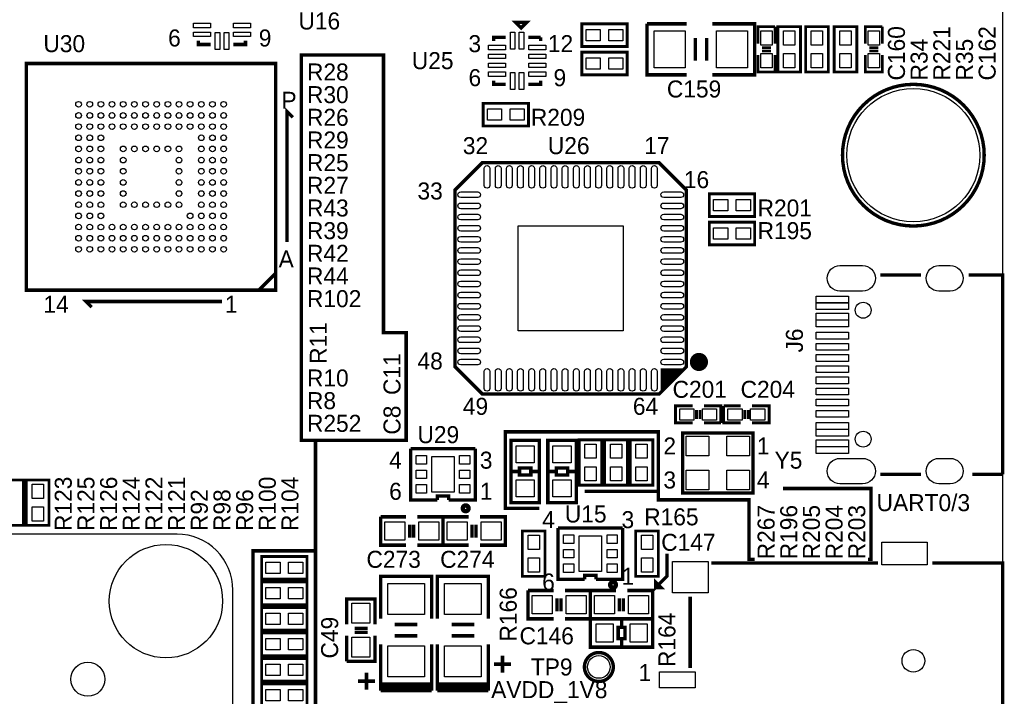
# Model space of a CAD drawing. Extents: x 0 to 83, y 0 to 145.
# Tile 20 of 21: x 36 to 80, y 90 to 120. Entities that reach past the tile are written whole.
import ezdxf
from ezdxf.enums import TextEntityAlignment as Align

# ---------------------------------------------------------------- set-up
doc = ezdxf.new("R2010")
doc.units = 0
for name, color, linetype in [('BG_OUTLINE', 7, 'CONTINUOUS'), ('BG_SILKSCREEN_TOP', 7, 'CONTINUOUS'), ('PG_SILKSCREEN_TOP', 7, 'CONTINUOUS'), ('PIN_TOP', 12, 'CONTINUOUS'), ('RD_SILKSCREEN_TOP', 7, 'CONTINUOUS')]:
    doc.layers.add(name, color=color, linetype=linetype)

msp = doc.modelspace()

# ---------------------------------------------------------------- linework, layer by layer
at = {"layer": 'BG_OUTLINE'}
msp.add_lwpolyline([(1.999996, 139.999974), (78.068424, 139.999974, -0.414214), (80.06842, 137.999978), (80.06842, 1.999996, -0.414214), (78.068424, 0), (1.999996, 0, -0.414214), (0, 1.999996), (0, 56.291734)], format="xyb", dxfattribs=at)
at = {"layer": 'BG_SILKSCREEN_TOP', "const_width": 0.1524}
for points in [[(49.276, 96.266), (49.276, 101.219), (53.34, 101.219), (53.34, 106.045), (52.324, 106.045), (52.324, 118.491), (48.641, 118.491), (48.641, 101.219), (49.403, 101.219)], [(61.341, 98.933), (64.643, 98.933), (64.643, 101.6), (57.785, 101.6), (57.785, 98.171), (59.309, 98.171)], [(64.643, 98.933), (64.643, 98.552), (68.707, 98.552), (68.707, 95.885), (68.961, 95.885)], [(70.231, 99.06), (74.168, 99.06), (74.168, 95.885), (74.041, 95.885)], [(50.038, 81.788), (50.038, 82.296), (49.276, 82.296), (49.276, 96.266), (46.482, 96.266), (46.482, 85.344)], [(65.024, 96.139), (65.024, 95.123), (64.516, 94.615), (64.516, 94.869), (64.77, 94.615), (64.516, 94.615)]]:
    msp.add_lwpolyline(points, dxfattribs=at)
at = {"layer": 'PG_SILKSCREEN_TOP'}
for points, const_width in [([(58.744866, 119.95658), (58.236866, 119.95658), (58.490866, 119.70258), (58.744866, 119.95658)], 0.1524), ([(63.246, 118.872), (61.214, 118.872), (61.214, 119.888), (63.246, 119.888), (63.246, 118.872)], 0.127), ([(64.135, 119.888), (65.913, 119.888)], 0.1524), ([(65.913, 117.602), (64.135, 117.602), (64.135, 119.888)], 0.1524), ([(67.056, 119.888), (68.961, 119.888), (68.961, 117.602), (67.056, 117.602)], 0.1524), ([(69.104256, 118.999), (69.104256, 119.761), (69.866256, 119.761)], 0.127), ([(69.866256, 119.761), (69.866256, 118.999)], 0.127), ([(69.993256, 117.729), (69.993256, 119.761), (71.009256, 119.761), (71.009256, 117.729), (69.993256, 117.729)], 0.127), ([(71.242174, 117.729), (71.242174, 119.761), (72.258174, 119.761), (72.258174, 117.729), (71.242174, 117.729)], 0.127), ([(72.517, 117.729), (72.517, 119.761), (73.533, 119.761), (73.533, 117.729), (72.517, 117.729)], 0.127), ([(73.914, 118.999), (73.914, 119.761), (74.676, 119.761)], 0.127), ([(74.676, 119.761), (74.676, 118.999)], 0.127), ([(44.577, 118.9609), (44.0309, 118.9609), (44.0309, 119.126)], 0.1524), ([(46.1391, 119.126), (46.1391, 118.9609), (45.593, 118.9609)], 0.1524), ([(57.258966, 119.11838), (57.258966, 119.28348), (57.805066, 119.28348)], 0.1524), ([(58.821066, 119.28348), (59.367166, 119.28348)], 0.1524), ([(59.367166, 119.28348), (59.367166, 119.11838)], 0.1524), ([(66.294, 119.253), (66.294, 118.237)], 0.1524), ([(66.802, 119.253), (66.802, 118.237)], 0.1524), ([(69.688456, 118.8212), (69.282056, 118.8212)], 0.127), ([(69.688456, 118.6688), (69.282056, 118.6688)], 0.127), ([(74.4982, 118.8212), (74.0918, 118.8212)], 0.127), ([(74.4982, 118.6688), (74.0918, 118.6688)], 0.127), ([(63.246, 117.602), (61.214, 117.602), (61.214, 118.618), (63.246, 118.618), (63.246, 117.602)], 0.127), ([(69.866256, 118.491), (69.866256, 117.729), (69.104256, 117.729), (69.104256, 118.491)], 0.127), ([(74.676, 118.491), (74.676, 117.729), (73.914, 117.729), (73.914, 118.491)], 0.127), ([(47.498, 107.95), (47.498, 118.11), (36.322, 118.11), (36.322, 107.95), (47.498, 107.95)], 0.1524), ([(57.805066, 117.17528), (57.258966, 117.17528), (57.258966, 117.34038)], 0.1524), ([(59.367166, 117.34038), (59.367166, 117.17528), (58.821066, 117.17528)], 0.1524), ([(48.006, 110.109), (48.006, 115.951), (48.26, 115.697)], 0.1524), ([(56.789066, 116.32438), (58.821066, 116.32438), (58.821066, 115.30838), (56.789066, 115.30838), (56.789066, 116.32438)], 0.127), ([(63.45682, 103.296466), (56.75122, 103.296466), (55.53202, 104.515666), (55.53202, 112.440466), (56.75122, 113.659666), (64.67602, 113.659666), (65.89522, 112.440466), (65.89522, 104.515666), (64.67602, 103.296466), (63.45682, 103.296466)], 0.1524), ([(68.961, 111.252), (66.929, 111.252), (66.929, 112.268), (68.961, 112.268), (68.961, 111.252)], 0.127), ([(68.961, 109.982), (66.929, 109.982), (66.929, 110.998), (68.961, 110.998), (68.961, 109.982)], 0.127), ([(46.736, 107.95), (47.498, 108.712)], 0.1524), ([(76.41844, 108.629958), (74.58964, 108.629958)], 0.1524), ([(80.06842, 99.690174), (80.06842, 108.629958), (78.55204, 108.629958)], 0.1524), ([(45.085, 107.442), (38.989, 107.442), (39.243, 107.188)], 0.1524), ([(65.59042, 104.363266), (64.82842, 103.601266), (64.82842, 104.210866), (64.98082, 104.363266), (65.74282, 104.363266), (65.89522, 104.515666)], 0.1524), ([(64.82842, 104.210866), (64.98082, 104.363266), (64.82842, 104.363266), (64.82842, 103.906066), (65.28562, 104.363266)], 0.1524), ([(65.13322, 104.363266), (64.82842, 104.058466)], 0.1524), ([(65.43802, 104.363266), (64.82842, 103.753666)], 0.1524), ([(64.82842, 103.601266), (64.82842, 103.448866), (64.67602, 103.296466)], 0.1524), ([(66.17462, 102.001066), (65.41262, 102.001066), (65.41262, 102.763066), (66.17462, 102.763066)], 0.127), ([(66.68262, 102.763066), (67.44462, 102.763066), (67.44462, 102.001066)], 0.127), ([(67.57162, 102.763066), (68.33362, 102.763066)], 0.127), ([(68.33362, 102.001066), (67.57162, 102.001066), (67.57162, 102.763066)], 0.127), ([(68.84162, 102.763066), (69.60362, 102.763066), (69.60362, 102.001066), (68.84162, 102.001066)], 0.127), ([(66.35242, 102.178866), (66.35242, 102.585266)], 0.127), ([(66.50482, 102.178866), (66.50482, 102.585266)], 0.127), ([(68.51142, 102.585266), (68.51142, 102.178866)], 0.127), ([(68.66382, 102.585266), (68.66382, 102.178866)], 0.127), ([(67.44462, 102.001066), (66.68262, 102.001066)], 0.127), ([(68.8848, 99.0346), (68.8848, 101.5492), (65.7352, 101.5492), (65.7352, 98.8568), (68.8848, 98.8568), (68.8848, 99.0346)], 0.1524), ([(58.039, 98.425), (58.039, 101.219), (59.309, 101.219), (59.309, 98.425), (58.039, 98.425)], 0.1524), ([(59.69, 98.425), (59.69, 101.219), (60.96, 101.219), (60.96, 98.425), (59.69, 98.425)], 0.1524), ([(61.09462, 99.207066), (61.09462, 101.239066), (62.11062, 101.239066), (62.11062, 99.207066), (61.09462, 99.207066)], 0.127), ([(62.23762, 99.207066), (62.23762, 101.239066), (63.25362, 101.239066), (63.25362, 99.207066), (62.23762, 99.207066)], 0.127), ([(63.38062, 99.207066), (63.38062, 101.239066), (64.39662, 101.239066), (64.39662, 99.207066), (63.38062, 99.207066)], 0.127), ([(56.441086, 100.845112), (53.540914, 100.845112)], 0.1524), ([(53.540914, 100.845112), (53.540914, 98.544888), (54.737, 98.544888)], 0.1524), ([(55.245, 98.544888), (56.441086, 98.544888), (56.441086, 100.845112)], 0.1524), ([(58.0898, 99.822), (58.42, 99.822), (58.42, 99.6696), (58.928, 99.6696), (58.928, 99.9744), (58.42, 99.9744), (58.42, 99.822)], 0.1524), ([(58.928, 99.822), (59.309, 99.822)], 0.1524), ([(59.7408, 99.822), (60.071, 99.822), (60.071, 99.6696), (60.579, 99.6696), (60.579, 99.9744), (60.071, 99.9744), (60.071, 99.822)], 0.1524), ([(60.579, 99.822), (60.96, 99.822)], 0.1524), ([(74.58964, 99.690174), (76.41844, 99.690174)], 0.1524), ([(78.70444, 99.690174), (80.06842, 99.690174)], 0.1524), ([(35.179, 97.409), (35.179, 99.441), (36.195, 99.441), (36.195, 97.409), (35.179, 97.409)], 0.127), ([(36.322, 97.409), (36.322, 99.441), (37.338, 99.441), (37.338, 97.409), (36.322, 97.409)], 0.127), ([(54.741064, 98.544888), (54.741064, 98.718878), (55.240936, 98.718878), (55.240936, 98.544888)], 0.1524), ([(52.197, 97.79), (53.34, 97.79)], 0.1524), ([(53.34, 96.52), (52.197, 96.52), (52.197, 97.79)], 0.1524), ([(53.848, 97.79), (54.991, 97.79), (54.991, 96.52), (53.848, 96.52)], 0.1524), ([(54.991, 97.79), (56.134, 97.79)], 0.1524), ([(56.134, 96.52), (54.991, 96.52), (54.991, 97.79)], 0.1524), ([(56.642, 97.79), (57.785, 97.79), (57.785, 96.52), (56.642, 96.52)], 0.1524), ([(53.4924, 97.4344), (53.4924, 96.8502)], 0.1524), ([(53.6702, 97.4344), (53.6702, 96.8502)], 0.1524), ([(56.2864, 97.4344), (56.2864, 96.8502)], 0.1524), ([(56.4642, 97.4344), (56.4642, 96.8502)], 0.1524), ([(58.547, 95.123), (58.547, 97.155), (59.563, 97.155), (59.563, 95.123), (58.547, 95.123)], 0.127), ([(63.045086, 97.289112), (60.144914, 97.289112)], 0.1524), ([(60.144914, 97.289112), (60.144914, 94.988888), (61.341, 94.988888)], 0.1524), ([(61.849, 94.988888), (63.045086, 94.988888), (63.045086, 97.289112)], 0.1524), ([(64.643, 97.155), (64.643, 95.123), (63.627, 95.123), (63.627, 97.155), (64.643, 97.155)], 0.127), ([(48.895, 94.996), (46.863, 94.996), (46.863, 96.012), (48.895, 96.012), (48.895, 94.996)], 0.127), ([(67.017646, 95.715074), (74.485246, 95.715074)], 0.1524), ([(76.923646, 95.715074), (80.06842, 95.715074), (80.06842, 80.814926), (76.923646, 80.814926)], 0.1524), ([(48.895, 93.853), (46.863, 93.853), (46.863, 94.869), (48.895, 94.869), (48.895, 93.853)], 0.127), ([(52.197, 93.218), (52.197, 95.123), (54.483, 95.123), (54.483, 93.218)], 0.1524), ([(54.737, 93.218), (54.737, 95.123), (57.023, 95.123), (57.023, 93.218)], 0.1524), ([(61.345064, 94.988888), (61.345064, 95.162878), (61.844936, 95.162878), (61.844936, 94.988888)], 0.1524), ([(58.801, 94.488), (59.944, 94.488)], 0.1524), ([(59.944, 93.218), (58.801, 93.218), (58.801, 94.488)], 0.1524), ([(60.452, 94.488), (61.595, 94.488), (61.595, 93.218), (60.452, 93.218)], 0.1524), ([(61.595, 94.488), (62.738, 94.488)], 0.1524), ([(62.738, 93.218), (61.595, 93.218), (61.595, 94.488)], 0.1524), ([(63.246, 94.488), (64.389, 94.488), (64.389, 93.218), (63.246, 93.218)], 0.1524), ([(50.673, 92.964), (50.673, 94.107), (51.943, 94.107), (51.943, 92.964)], 0.1524), ([(60.0964, 94.1324), (60.0964, 93.5482)], 0.1524), ([(60.2742, 94.1324), (60.2742, 93.5482)], 0.1524), ([(62.8904, 94.1324), (62.8904, 93.5482)], 0.1524), ([(63.0682, 94.1324), (63.0682, 93.5482)], 0.1524), ([(66.068448, 91.0082), (66.068448, 94.2086)], 0.1524), ([(48.895, 92.71), (46.863, 92.71), (46.863, 93.726), (48.895, 93.726), (48.895, 92.71)], 0.127), ([(64.389, 91.948), (61.595, 91.948), (61.595, 93.218), (64.389, 93.218), (64.389, 91.948)], 0.1524), ([(62.992, 92.837), (62.992, 93.218)], 0.1524), ([(51.0286, 92.7862), (51.6128, 92.7862)], 0.1524), ([(51.0286, 92.6084), (51.6128, 92.6084)], 0.1524), ([(52.832, 92.964), (53.848, 92.964)], 0.1524), ([(55.372, 92.964), (56.388, 92.964)], 0.1524), ([(62.992, 91.9988), (62.992, 92.329), (63.1444, 92.329), (63.1444, 92.837), (62.8396, 92.837), (62.8396, 92.329), (62.992, 92.329)], 0.1524), ([(48.895, 91.567), (46.863, 91.567), (46.863, 92.583), (48.895, 92.583), (48.895, 91.567)], 0.127), ([(50.673, 91.313), (50.673, 92.456)], 0.1524), ([(51.943, 92.456), (51.943, 91.313), (50.673, 91.313)], 0.1524), ([(52.832, 92.456), (53.848, 92.456)], 0.1524), ([(55.372, 92.456), (56.388, 92.456)], 0.1524), ([(52.197, 90.297), (52.197, 92.075)], 0.1524), ([(54.483, 92.075), (54.483, 90.297), (52.197, 90.297)], 0.1524), ([(52.197, 89.9922), (52.197, 91.7702)], 0.1524), ([(54.483, 91.7702), (54.483, 89.9922)], 0.1524), ([(54.737, 90.297), (54.737, 92.075)], 0.1524), ([(57.023, 92.075), (57.023, 90.297), (54.737, 90.297)], 0.1524), ([(54.737, 89.9922), (54.737, 91.7702)], 0.1524), ([(57.023, 91.7702), (57.023, 89.9922)], 0.1524), ([(48.895, 90.424), (46.863, 90.424), (46.863, 91.44), (48.895, 91.44), (48.895, 90.424)], 0.127), ([(57.658, 90.805), (57.658, 91.567)], 0.1524), ([(58.039, 91.186), (57.277, 91.186)], 0.1524), ([(51.943, 90.424), (51.181, 90.424)], 0.1524), ([(51.562, 90.043), (51.562, 90.805)], 0.1524), ([(48.895, 89.281), (46.863, 89.281), (46.863, 90.297), (48.895, 90.297), (48.895, 89.281)], 0.127), ([(54.483, 90.1446), (52.197, 90.1446)], 0.1524), ([(54.483, 89.9922), (52.197, 89.9922)], 0.1524), ([(57.023, 90.1446), (54.737, 90.1446)], 0.1524), ([(57.023, 89.9922), (54.737, 89.9922)], 0.1524)]:
    msp.add_lwpolyline(points, dxfattribs=dict(at, const_width=const_width))
for points, const_width in [([(79.243428, 114.000026, 1), (72.893428, 114.000026, 1), (79.243428, 114.000026)], 0.1524), ([(66.662808, 104.732074, -1), (66.256408, 104.732074, -1), (66.662808, 104.732074)], 0.4064), ([(56.134, 98.171, 1), (55.88, 98.171, 1), (56.134, 98.171)], 0.199898), ([(62.738, 94.742, 1), (62.484, 94.742, 1), (62.738, 94.742)], 0.199898), ([(62.622684, 91.059, 1), (61.329316, 91.059, 1), (62.622684, 91.059)], 0.1524)]:
    msp.add_lwpolyline(points, format="xyb", dxfattribs=dict(at, const_width=const_width))
for points in [[(43.075098, 97.009966), (14.075156, 97.009966)], [(45.574966, 65.509902), (45.574966, 94.509844)], [(45.574966, 66.54546), (45.574966, 93.474286)]]:
    msp.add_lwpolyline(points, dxfattribs=at)
msp.add_lwpolyline([(45.574966, 94.509844, 0.414219), (43.075098, 97.009966)], format="xyb", dxfattribs=at)
at = {"layer": 'PIN_TOP'}
for points in [[(43.803824, 119.916702), (44.565824, 119.916702), (44.565824, 119.713502), (43.803824, 119.713502)], [(45.604176, 119.916702), (46.366176, 119.916702), (46.366176, 119.713502), (45.604176, 119.713502)], [(62.0395, 119.634), (62.0395, 119.126), (61.4045, 119.126), (61.4045, 119.634)], [(63.0555, 119.634), (63.0555, 119.126), (62.4205, 119.126), (62.4205, 119.634)], [(43.803824, 119.516652), (44.565824, 119.516652), (44.565824, 119.313452), (43.803824, 119.313452)], [(44.783248, 118.733824), (44.783248, 119.495824), (44.986448, 119.495824), (44.986448, 118.733824)], [(45.183298, 118.733824), (45.183298, 119.495824), (45.386498, 119.495824), (45.386498, 118.733824)], [(45.604176, 119.516652), (46.366176, 119.516652), (46.366176, 119.313452), (45.604176, 119.313452)], [(58.011314, 118.748556), (58.011314, 119.510556), (58.214514, 119.510556), (58.214514, 118.748556)], [(58.411364, 118.748556), (58.411364, 119.510556), (58.614564, 119.510556), (58.614564, 118.748556)], [(64.4525, 117.9195), (64.4525, 119.5705), (65.8495, 119.5705), (65.8495, 117.9195)], [(67.2465, 117.9195), (67.2465, 119.5705), (68.6435, 119.5705), (68.6435, 117.9195)], [(69.231256, 119.5705), (69.739256, 119.5705), (69.739256, 118.9355), (69.231256, 118.9355)], [(70.755256, 118.9355), (70.247256, 118.9355), (70.247256, 119.5705), (70.755256, 119.5705)], [(72.004174, 118.9355), (71.496174, 118.9355), (71.496174, 119.5705), (72.004174, 119.5705)], [(73.279, 118.9355), (72.771, 118.9355), (72.771, 119.5705), (73.279, 119.5705)], [(74.041, 119.5705), (74.549, 119.5705), (74.549, 118.9355), (74.041, 118.9355)], [(57.03189, 118.931182), (57.79389, 118.931182), (57.79389, 118.727982), (57.03189, 118.727982)], [(58.832242, 118.931182), (59.594242, 118.931182), (59.594242, 118.727982), (58.832242, 118.727982)], [(57.03189, 118.531132), (57.79389, 118.531132), (57.79389, 118.327932), (57.03189, 118.327932)], [(58.832242, 118.531132), (59.594242, 118.531132), (59.594242, 118.327932), (58.832242, 118.327932)], [(62.0395, 118.364), (62.0395, 117.856), (61.4045, 117.856), (61.4045, 118.364)], [(63.0555, 118.364), (63.0555, 117.856), (62.4205, 117.856), (62.4205, 118.364)], [(69.231256, 118.5545), (69.739256, 118.5545), (69.739256, 117.9195), (69.231256, 117.9195)], [(70.755256, 117.9195), (70.247256, 117.9195), (70.247256, 118.5545), (70.755256, 118.5545)], [(72.004174, 117.9195), (71.496174, 117.9195), (71.496174, 118.5545), (72.004174, 118.5545)], [(73.279, 117.9195), (72.771, 117.9195), (72.771, 118.5545), (73.279, 118.5545)], [(74.041, 118.5545), (74.549, 118.5545), (74.549, 117.9195), (74.041, 117.9195)], [(57.03189, 118.131082), (57.79389, 118.131082), (57.79389, 117.927882), (57.03189, 117.927882)], [(58.832242, 118.131082), (59.594242, 118.131082), (59.594242, 117.927882), (58.832242, 117.927882)], [(57.03189, 117.731032), (57.79389, 117.731032), (57.79389, 117.527832), (57.03189, 117.527832)], [(58.011314, 116.948204), (58.011314, 117.710204), (58.214514, 117.710204), (58.214514, 116.948204)], [(58.411364, 116.948204), (58.411364, 117.710204), (58.614564, 117.710204), (58.614564, 116.948204)], [(58.832242, 117.731032), (59.594242, 117.731032), (59.594242, 117.527832), (58.832242, 117.527832)], [(56.979566, 115.56238), (56.979566, 116.07038), (57.614566, 116.07038), (57.614566, 115.56238)], [(57.995566, 115.56238), (57.995566, 116.07038), (58.630566, 116.07038), (58.630566, 115.56238)], [(67.7545, 112.014), (67.7545, 111.506), (67.1195, 111.506), (67.1195, 112.014)], [(68.7705, 112.014), (68.7705, 111.506), (68.1355, 111.506), (68.1355, 112.014)], [(63.06312, 110.827566), (63.06312, 106.128566), (58.36412, 106.128566), (58.36412, 110.827566)], [(67.7545, 110.744), (67.7545, 110.236), (67.1195, 110.236), (67.1195, 110.744)], [(68.7705, 110.744), (68.7705, 110.236), (68.1355, 110.236), (68.1355, 110.744)], [(73.16851, 107.382564), (71.72071, 107.382564), (71.72071, 107.687364), (73.16851, 107.687364)], [(73.16851, 107.08259), (71.72071, 107.08259), (71.72071, 107.38739), (73.16851, 107.38739)], [(73.16851, 106.60761), (71.72071, 106.60761), (71.72071, 106.91241), (73.16851, 106.91241)], [(73.16851, 106.307636), (71.72071, 106.307636), (71.72071, 106.612436), (73.16851, 106.612436)], [(73.16851, 105.757726), (71.72071, 105.757726), (71.72071, 106.062526), (73.16851, 106.062526)], [(73.16851, 105.2576), (71.72071, 105.2576), (71.72071, 105.5624), (73.16851, 105.5624)], [(73.16851, 104.757728), (71.72071, 104.757728), (71.72071, 105.062528), (73.16851, 105.062528)], [(73.16851, 104.257602), (71.72071, 104.257602), (71.72071, 104.562402), (73.16851, 104.562402)], [(73.16851, 103.75773), (71.72071, 103.75773), (71.72071, 104.06253), (73.16851, 104.06253)], [(73.16851, 103.257604), (71.72071, 103.257604), (71.72071, 103.562404), (73.16851, 103.562404)], [(73.16851, 102.757732), (71.72071, 102.757732), (71.72071, 103.062532), (73.16851, 103.062532)], [(66.23812, 102.636066), (66.23812, 102.128066), (65.60312, 102.128066), (65.60312, 102.636066)], [(67.25412, 102.636066), (67.25412, 102.128066), (66.61912, 102.128066), (66.61912, 102.636066)], [(67.76212, 102.128066), (67.76212, 102.636066), (68.39712, 102.636066), (68.39712, 102.128066)], [(68.77812, 102.128066), (68.77812, 102.636066), (69.41312, 102.636066), (69.41312, 102.128066)], [(73.16851, 102.257606), (71.72071, 102.257606), (71.72071, 102.562406), (73.16851, 102.562406)], [(73.16851, 101.707696), (71.72071, 101.707696), (71.72071, 102.012496), (73.16851, 102.012496)], [(73.16851, 101.407722), (71.72071, 101.407722), (71.72071, 101.712522), (73.16851, 101.712522)], [(61.85662, 100.413566), (61.34862, 100.413566), (61.34862, 101.048566), (61.85662, 101.048566)], [(62.99962, 100.413566), (62.49162, 100.413566), (62.49162, 101.048566), (62.99962, 101.048566)], [(64.14262, 100.413566), (63.63462, 100.413566), (63.63462, 101.048566), (64.14262, 101.048566)], [(65.8876, 101.4095), (66.9036, 101.4095), (66.9036, 100.5205), (65.8876, 100.5205)], [(68.7324, 100.5205), (67.7164, 100.5205), (67.7164, 101.4095), (68.7324, 101.4095)], [(73.16851, 100.932742), (71.72071, 100.932742), (71.72071, 101.237542), (73.16851, 101.237542)], [(59.0804, 100.203), (58.2676, 100.203), (58.2676, 100.965), (59.0804, 100.965)], [(60.7314, 100.203), (59.9186, 100.203), (59.9186, 100.965), (60.7314, 100.965)], [(73.16851, 100.632768), (71.72071, 100.632768), (71.72071, 100.937568), (73.16851, 100.937568)], [(53.787294, 100.535486), (54.244494, 100.535486), (54.244494, 100.154486), (53.787294, 100.154486)], [(55.4863, 100.4951), (55.4863, 98.8949), (54.4957, 98.8949), (54.4957, 100.4951)], [(55.737506, 100.535486), (56.194706, 100.535486), (56.194706, 100.154486), (55.737506, 100.154486)], [(53.787294, 99.8855), (54.244494, 99.8855), (54.244494, 99.5045), (53.787294, 99.5045)], [(55.737506, 99.8855), (56.194706, 99.8855), (56.194706, 99.5045), (55.737506, 99.5045)], [(61.85662, 99.397566), (61.34862, 99.397566), (61.34862, 100.032566), (61.85662, 100.032566)], [(62.99962, 99.397566), (62.49162, 99.397566), (62.49162, 100.032566), (62.99962, 100.032566)], [(64.14262, 99.397566), (63.63462, 99.397566), (63.63462, 100.032566), (64.14262, 100.032566)], [(66.9036, 98.9965), (65.8876, 98.9965), (65.8876, 99.8855), (66.9036, 99.8855)], [(67.7164, 99.8855), (68.7324, 99.8855), (68.7324, 98.9965), (67.7164, 98.9965)], [(59.0804, 98.679), (58.2676, 98.679), (58.2676, 99.441), (59.0804, 99.441)], [(60.7314, 98.679), (59.9186, 98.679), (59.9186, 99.441), (60.7314, 99.441)], [(37.084, 98.6155), (36.576, 98.6155), (36.576, 99.2505), (37.084, 99.2505)], [(53.787294, 99.235514), (54.244494, 99.235514), (54.244494, 98.854514), (53.787294, 98.854514)], [(55.737506, 99.235514), (56.194706, 99.235514), (56.194706, 98.854514), (55.737506, 98.854514)], [(37.084, 97.5995), (36.576, 97.5995), (36.576, 98.2345), (37.084, 98.2345)], [(52.3875, 96.7486), (52.3875, 97.5614), (53.2765, 97.5614), (53.2765, 96.7486)], [(53.9115, 96.7486), (53.9115, 97.5614), (54.8005, 97.5614), (54.8005, 96.7486)], [(55.1815, 96.7486), (55.1815, 97.5614), (56.0705, 97.5614), (56.0705, 96.7486)], [(56.7055, 96.7486), (56.7055, 97.5614), (57.5945, 97.5614), (57.5945, 96.7486)], [(59.309, 96.3295), (58.801, 96.3295), (58.801, 96.9645), (59.309, 96.9645)], [(60.391294, 96.979486), (60.848494, 96.979486), (60.848494, 96.598486), (60.391294, 96.598486)], [(62.0903, 96.9391), (62.0903, 95.3389), (61.0997, 95.3389), (61.0997, 96.9391)], [(62.341506, 96.979486), (62.798706, 96.979486), (62.798706, 96.598486), (62.341506, 96.598486)], [(63.881, 96.9645), (64.389, 96.9645), (64.389, 96.3295), (63.881, 96.3295)], [(76.684378, 95.631), (74.652378, 95.631), (74.652378, 96.647), (76.684378, 96.647)], [(60.391294, 96.3295), (60.848494, 96.3295), (60.848494, 95.9485), (60.391294, 95.9485)], [(62.341506, 96.3295), (62.798706, 96.3295), (62.798706, 95.9485), (62.341506, 95.9485)], [(47.6885, 95.758), (47.6885, 95.25), (47.0535, 95.25), (47.0535, 95.758)], [(48.7045, 95.758), (48.7045, 95.25), (48.0695, 95.25), (48.0695, 95.758)], [(59.309, 95.3135), (58.801, 95.3135), (58.801, 95.9485), (59.309, 95.9485)], [(63.881, 95.9485), (64.389, 95.9485), (64.389, 95.3135), (63.881, 95.3135)], [(66.868548, 94.387924), (65.268348, 94.387924), (65.268348, 95.784924), (66.868548, 95.784924)], [(60.391294, 95.679514), (60.848494, 95.679514), (60.848494, 95.298514), (60.391294, 95.298514)], [(62.341506, 95.679514), (62.798706, 95.679514), (62.798706, 95.298514), (62.341506, 95.298514)], [(47.6885, 94.615), (47.6885, 94.107), (47.0535, 94.107), (47.0535, 94.615)], [(48.7045, 94.615), (48.7045, 94.107), (48.0695, 94.107), (48.0695, 94.615)], [(54.1655, 93.4085), (52.5145, 93.4085), (52.5145, 94.8055), (54.1655, 94.8055)], [(56.7055, 93.4085), (55.0545, 93.4085), (55.0545, 94.8055), (56.7055, 94.8055)], [(58.9915, 93.4466), (58.9915, 94.2594), (59.8805, 94.2594), (59.8805, 93.4466)], [(60.5155, 93.4466), (60.5155, 94.2594), (61.4045, 94.2594), (61.4045, 93.4466)], [(61.7855, 93.4466), (61.7855, 94.2594), (62.6745, 94.2594), (62.6745, 93.4466)], [(63.3095, 93.4466), (63.3095, 94.2594), (64.1985, 94.2594), (64.1985, 93.4466)], [(51.7144, 93.0275), (50.9016, 93.0275), (50.9016, 93.9165), (51.7144, 93.9165)], [(47.6885, 93.472), (47.6885, 92.964), (47.0535, 92.964), (47.0535, 93.472)], [(48.7045, 93.472), (48.7045, 92.964), (48.0695, 92.964), (48.0695, 93.472)], [(62.611, 92.9894), (62.611, 92.1766), (61.849, 92.1766), (61.849, 92.9894)], [(64.135, 92.9894), (64.135, 92.1766), (63.373, 92.1766), (63.373, 92.9894)], [(47.6885, 92.329), (47.6885, 91.821), (47.0535, 91.821), (47.0535, 92.329)], [(48.7045, 92.329), (48.7045, 91.821), (48.0695, 91.821), (48.0695, 92.329)], [(51.7144, 91.5035), (50.9016, 91.5035), (50.9016, 92.3925), (51.7144, 92.3925)], [(54.1655, 90.6145), (52.5145, 90.6145), (52.5145, 92.0115), (54.1655, 92.0115)], [(56.7055, 90.6145), (55.0545, 90.6145), (55.0545, 92.0115), (56.7055, 92.0115)], [(47.6885, 91.186), (47.6885, 90.678), (47.0535, 90.678), (47.0535, 91.186)], [(48.7045, 91.186), (48.7045, 90.678), (48.0695, 90.678), (48.0695, 91.186)], [(66.292222, 90.130884), (64.692022, 90.130884), (64.692022, 90.842084), (66.292222, 90.842084)], [(47.6885, 90.043), (47.6885, 89.535), (47.0535, 89.535), (47.0535, 90.043)], [(48.7045, 90.043), (48.7045, 89.535), (48.0695, 89.535), (48.0695, 90.043)]]:
    msp.add_lwpolyline(points, close=True, dxfattribs=at)
for points in [[(56.836564, 112.646968), (56.836564, 113.408968, -1), (57.090564, 113.408968), (57.090564, 112.646968, -1)], [(57.33669, 112.646968), (57.33669, 113.408968, -1), (57.59069, 113.408968), (57.59069, 112.646968, -1)], [(57.836562, 112.646968), (57.836562, 113.408968, -1), (58.090562, 113.408968), (58.090562, 112.646968, -1)], [(58.336688, 112.646968), (58.336688, 113.408968, -1), (58.590688, 113.408968), (58.590688, 112.646968, -1)], [(58.83656, 112.646968), (58.83656, 113.408968, -1), (59.09056, 113.408968), (59.09056, 112.646968, -1)], [(59.336686, 112.646968), (59.336686, 113.408968, -1), (59.590686, 113.408968), (59.590686, 112.646968, -1)], [(59.836558, 112.646968), (59.836558, 113.408968, -1), (60.090558, 113.408968), (60.090558, 112.646968, -1)], [(60.336684, 112.646968), (60.336684, 113.408968, -1), (60.590684, 113.408968), (60.590684, 112.646968, -1)], [(60.836556, 112.646968), (60.836556, 113.408968, -1), (61.090556, 113.408968), (61.090556, 112.646968, -1)], [(61.336682, 112.646968), (61.336682, 113.408968, -1), (61.590682, 113.408968), (61.590682, 112.646968, -1)], [(61.836554, 112.646968), (61.836554, 113.408968, -1), (62.090554, 113.408968), (62.090554, 112.646968, -1)], [(62.33668, 112.646968), (62.33668, 113.408968, -1), (62.59068, 113.408968), (62.59068, 112.646968, -1)], [(62.836552, 112.646968), (62.836552, 113.408968, -1), (63.090552, 113.408968), (63.090552, 112.646968, -1)], [(63.336678, 112.646968), (63.336678, 113.408968, -1), (63.590678, 113.408968), (63.590678, 112.646968, -1)], [(63.83655, 112.646968), (63.83655, 113.408968, -1), (64.09055, 113.408968), (64.09055, 112.646968, -1)], [(64.336676, 112.646968), (64.336676, 113.408968, -1), (64.590676, 113.408968), (64.590676, 112.646968, -1)], [(56.544718, 112.101122), (55.782718, 112.101122, -1), (55.782718, 112.355122), (56.544718, 112.355122, -1)], [(64.882522, 112.355122), (65.644522, 112.355122, -1), (65.644522, 112.101122), (64.882522, 112.101122, -1)], [(56.544718, 111.600996), (55.782718, 111.600996, -1), (55.782718, 111.854996), (56.544718, 111.854996, -1)], [(64.882522, 111.854996), (65.644522, 111.854996, -1), (65.644522, 111.600996), (64.882522, 111.600996, -1)], [(56.544718, 111.101124), (55.782718, 111.101124, -1), (55.782718, 111.355124), (56.544718, 111.355124, -1)], [(64.882522, 111.355124), (65.644522, 111.355124, -1), (65.644522, 111.101124), (64.882522, 111.101124, -1)], [(56.544718, 110.600998), (55.782718, 110.600998, -1), (55.782718, 110.854998), (56.544718, 110.854998, -1)], [(64.882522, 110.854998), (65.644522, 110.854998, -1), (65.644522, 110.600998), (64.882522, 110.600998, -1)], [(56.544718, 110.101126), (55.782718, 110.101126, -1), (55.782718, 110.355126), (56.544718, 110.355126, -1)], [(64.882522, 110.355126), (65.644522, 110.355126, -1), (65.644522, 110.101126), (64.882522, 110.101126, -1)], [(56.544718, 109.601), (55.782718, 109.601, -1), (55.782718, 109.855), (56.544718, 109.855, -1)], [(64.882522, 109.855), (65.644522, 109.855, -1), (65.644522, 109.601), (64.882522, 109.601, -1)], [(56.544718, 109.101128), (55.782718, 109.101128, -1), (55.782718, 109.355128), (56.544718, 109.355128, -1)], [(64.882522, 109.355128), (65.644522, 109.355128, -1), (65.644522, 109.101128), (64.882522, 109.101128, -1)], [(72.780398, 109.051598), (73.796398, 109.051598, -1), (73.796398, 107.908598), (72.780398, 107.908598, -1)], [(77.214476, 109.051598), (77.722476, 109.051598, -1), (77.722476, 107.908598), (77.214476, 107.908598, -1)], [(56.544718, 108.601002), (55.782718, 108.601002, -1), (55.782718, 108.855002), (56.544718, 108.855002, -1)], [(64.882522, 108.855002), (65.644522, 108.855002, -1), (65.644522, 108.601002), (64.882522, 108.601002, -1)], [(56.544718, 108.10113), (55.782718, 108.10113, -1), (55.782718, 108.35513), (56.544718, 108.35513, -1)], [(64.882522, 108.35513), (65.644522, 108.35513, -1), (65.644522, 108.10113), (64.882522, 108.10113, -1)], [(56.544718, 107.601004), (55.782718, 107.601004, -1), (55.782718, 107.855004), (56.544718, 107.855004, -1)], [(64.882522, 107.855004), (65.644522, 107.855004, -1), (65.644522, 107.601004), (64.882522, 107.601004, -1)], [(56.544718, 107.101132), (55.782718, 107.101132, -1), (55.782718, 107.355132), (56.544718, 107.355132, -1)], [(64.882522, 107.355132), (65.644522, 107.355132, -1), (65.644522, 107.101132), (64.882522, 107.101132, -1)], [(56.544718, 106.601006), (55.782718, 106.601006, -1), (55.782718, 106.855006), (56.544718, 106.855006, -1)], [(64.882522, 106.855006), (65.644522, 106.855006, -1), (65.644522, 106.601006), (64.882522, 106.601006, -1)], [(56.544718, 106.101134), (55.782718, 106.101134, -1), (55.782718, 106.355134), (56.544718, 106.355134, -1)], [(64.882522, 106.355134), (65.644522, 106.355134, -1), (65.644522, 106.101134), (64.882522, 106.101134, -1)], [(56.544718, 105.601008), (55.782718, 105.601008, -1), (55.782718, 105.855008), (56.544718, 105.855008, -1)], [(64.882522, 105.855008), (65.644522, 105.855008, -1), (65.644522, 105.601008), (64.882522, 105.601008, -1)], [(56.544718, 105.101136), (55.782718, 105.101136, -1), (55.782718, 105.355136), (56.544718, 105.355136, -1)], [(64.882522, 105.355136), (65.644522, 105.355136, -1), (65.644522, 105.101136), (64.882522, 105.101136, -1)], [(56.544718, 104.60101), (55.782718, 104.60101, -1), (55.782718, 104.85501), (56.544718, 104.85501, -1)], [(64.882522, 104.85501), (65.644522, 104.85501, -1), (65.644522, 104.60101), (64.882522, 104.60101, -1)], [(56.836564, 103.547164), (56.836564, 104.309164, -1), (57.090564, 104.309164), (57.090564, 103.547164, -1)], [(57.33669, 103.547164), (57.33669, 104.309164, -1), (57.59069, 104.309164), (57.59069, 103.547164, -1)], [(57.836562, 103.547164), (57.836562, 104.309164, -1), (58.090562, 104.309164), (58.090562, 103.547164, -1)], [(58.336688, 103.547164), (58.336688, 104.309164, -1), (58.590688, 104.309164), (58.590688, 103.547164, -1)], [(58.83656, 103.547164), (58.83656, 104.309164, -1), (59.09056, 104.309164), (59.09056, 103.547164, -1)], [(59.336686, 103.547164), (59.336686, 104.309164, -1), (59.590686, 104.309164), (59.590686, 103.547164, -1)], [(59.836558, 103.547164), (59.836558, 104.309164, -1), (60.090558, 104.309164), (60.090558, 103.547164, -1)], [(60.336684, 103.547164), (60.336684, 104.309164, -1), (60.590684, 104.309164), (60.590684, 103.547164, -1)], [(60.836556, 103.547164), (60.836556, 104.309164, -1), (61.090556, 104.309164), (61.090556, 103.547164, -1)], [(61.336682, 103.547164), (61.336682, 104.309164, -1), (61.590682, 104.309164), (61.590682, 103.547164, -1)], [(61.836554, 103.547164), (61.836554, 104.309164, -1), (62.090554, 104.309164), (62.090554, 103.547164, -1)], [(62.33668, 103.547164), (62.33668, 104.309164, -1), (62.59068, 104.309164), (62.59068, 103.547164, -1)], [(62.836552, 103.547164), (62.836552, 104.309164, -1), (63.090552, 104.309164), (63.090552, 103.547164, -1)], [(63.336678, 103.547164), (63.336678, 104.309164, -1), (63.590678, 104.309164), (63.590678, 103.547164, -1)], [(63.83655, 103.547164), (63.83655, 104.309164, -1), (64.09055, 104.309164), (64.09055, 103.547164, -1)], [(64.336676, 103.547164), (64.336676, 104.309164, -1), (64.590676, 104.309164), (64.590676, 103.547164, -1)], [(72.780398, 100.411534), (73.796398, 100.411534, -1), (73.796398, 99.268534), (72.780398, 99.268534, -1)], [(77.214476, 100.411534), (77.722476, 100.411534, -1), (77.722476, 99.268534), (77.214476, 99.268534, -1)]]:
    msp.add_lwpolyline(points, format="xyb", close=True, dxfattribs=at)
for centre, radius in [((76.068428, 114.000026), 2.9845), ((38.66007, 116.27993), 0.127), ((39.159942, 116.27993), 0.127), ((39.660068, 116.27993), 0.127), ((40.15994, 116.27993), 0.127), ((40.660066, 116.27993), 0.127), ((41.159938, 116.27993), 0.127), ((41.660064, 116.27993), 0.127), ((42.159936, 116.27993), 0.127), ((42.660062, 116.27993), 0.127), ((43.159934, 116.27993), 0.127), ((43.66006, 116.27993), 0.127), ((44.159932, 116.27993), 0.127), ((44.660058, 116.27993), 0.127), ((45.15993, 116.27993), 0.127), ((38.66007, 115.780058), 0.127), ((39.159942, 115.780058), 0.127), ((39.660068, 115.780058), 0.127), ((40.15994, 115.780058), 0.127), ((40.660066, 115.780058), 0.127), ((41.159938, 115.780058), 0.127), ((41.660064, 115.780058), 0.127), ((42.159936, 115.780058), 0.127), ((42.660062, 115.780058), 0.127), ((43.159934, 115.780058), 0.127), ((43.66006, 115.780058), 0.127), ((44.159932, 115.780058), 0.127), ((44.660058, 115.780058), 0.127), ((45.15993, 115.780058), 0.127), ((38.66007, 115.279932), 0.127), ((39.159942, 115.279932), 0.127), ((39.660068, 115.279932), 0.127), ((40.15994, 115.279932), 0.127), ((40.660066, 115.279932), 0.127), ((41.159938, 115.279932), 0.127), ((41.660064, 115.279932), 0.127), ((42.159936, 115.279932), 0.127), ((42.660062, 115.279932), 0.127), ((43.159934, 115.279932), 0.127), ((43.66006, 115.279932), 0.127), ((44.159932, 115.279932), 0.127), ((44.660058, 115.279932), 0.127), ((45.15993, 115.279932), 0.127), ((38.66007, 114.78006), 0.127), ((39.159942, 114.78006), 0.127), ((39.660068, 114.78006), 0.127), ((44.159932, 114.78006), 0.127), ((44.660058, 114.78006), 0.127), ((45.15993, 114.78006), 0.127), ((38.66007, 114.279934), 0.127), ((39.159942, 114.279934), 0.127), ((39.660068, 114.279934), 0.127), ((40.660066, 114.279934), 0.127), ((41.159938, 114.279934), 0.127), ((41.660064, 114.279934), 0.127), ((42.159936, 114.279934), 0.127), ((42.660062, 114.279934), 0.127), ((43.159934, 114.279934), 0.127), ((44.159932, 114.279934), 0.127), ((44.660058, 114.279934), 0.127), ((45.15993, 114.279934), 0.127), ((38.66007, 113.780062), 0.127), ((39.159942, 113.780062), 0.127), ((39.660068, 113.780062), 0.127), ((40.660066, 113.780062), 0.127), ((43.159934, 113.780062), 0.127), ((44.159932, 113.780062), 0.127), ((44.660058, 113.780062), 0.127), ((45.15993, 113.780062), 0.127), ((38.66007, 113.279936), 0.127), ((39.159942, 113.279936), 0.127), ((39.660068, 113.279936), 0.127), ((40.660066, 113.279936), 0.127), ((43.159934, 113.279936), 0.127), ((44.159932, 113.279936), 0.127), ((44.660058, 113.279936), 0.127), ((45.15993, 113.279936), 0.127), ((38.66007, 112.780064), 0.127), ((39.159942, 112.780064), 0.127), ((39.660068, 112.780064), 0.127), ((40.660066, 112.780064), 0.127), ((43.159934, 112.780064), 0.127), ((44.159932, 112.780064), 0.127), ((44.660058, 112.780064), 0.127), ((45.15993, 112.780064), 0.127), ((38.66007, 112.279938), 0.127), ((39.159942, 112.279938), 0.127), ((39.660068, 112.279938), 0.127), ((40.660066, 112.279938), 0.127), ((43.159934, 112.279938), 0.127), ((44.159932, 112.279938), 0.127), ((44.660058, 112.279938), 0.127), ((45.15993, 112.279938), 0.127), ((38.66007, 111.780066), 0.127), ((39.159942, 111.780066), 0.127), ((39.660068, 111.780066), 0.127), ((40.660066, 111.780066), 0.127), ((41.159938, 111.780066), 0.127), ((41.660064, 111.780066), 0.127), ((42.159936, 111.780066), 0.127), ((42.660062, 111.780066), 0.127), ((43.159934, 111.780066), 0.127), ((44.159932, 111.780066), 0.127), ((44.660058, 111.780066), 0.127), ((45.15993, 111.780066), 0.127), ((38.66007, 111.27994), 0.127), ((39.159942, 111.27994), 0.127), ((39.660068, 111.27994), 0.127), ((43.66006, 111.27994), 0.127), ((44.159932, 111.27994), 0.127), ((44.660058, 111.27994), 0.127), ((45.15993, 111.27994), 0.127), ((38.66007, 110.780068), 0.127), ((39.159942, 110.780068), 0.127), ((39.660068, 110.780068), 0.127), ((40.15994, 110.780068), 0.127), ((40.660066, 110.780068), 0.127), ((41.159938, 110.780068), 0.127), ((41.660064, 110.780068), 0.127), ((42.159936, 110.780068), 0.127), ((42.660062, 110.780068), 0.127), ((43.159934, 110.780068), 0.127), ((43.66006, 110.780068), 0.127), ((44.159932, 110.780068), 0.127), ((44.660058, 110.780068), 0.127), ((45.15993, 110.780068), 0.127), ((38.66007, 110.279942), 0.127), ((39.159942, 110.279942), 0.127), ((39.660068, 110.279942), 0.127), ((40.15994, 110.279942), 0.127), ((40.660066, 110.279942), 0.127), ((41.159938, 110.279942), 0.127), ((41.660064, 110.279942), 0.127), ((42.159936, 110.279942), 0.127), ((42.660062, 110.279942), 0.127), ((43.159934, 110.279942), 0.127), ((43.66006, 110.279942), 0.127), ((44.159932, 110.279942), 0.127), ((44.660058, 110.279942), 0.127), ((45.15993, 110.279942), 0.127), ((38.66007, 109.78007), 0.127), ((39.159942, 109.78007), 0.127), ((39.660068, 109.78007), 0.127), ((40.15994, 109.78007), 0.127), ((40.660066, 109.78007), 0.127), ((41.159938, 109.78007), 0.127), ((41.660064, 109.78007), 0.127), ((42.159936, 109.78007), 0.127), ((42.660062, 109.78007), 0.127), ((43.159934, 109.78007), 0.127), ((43.66006, 109.78007), 0.127), ((44.159932, 109.78007), 0.127), ((44.660058, 109.78007), 0.127), ((45.15993, 109.78007), 0.127), ((73.818496, 107.050078), 0.3556), ((73.818496, 101.270054), 0.3556), ((42.575226, 94.009972), 2.54), ((76.068428, 91.336622), 0.508), ((61.976, 91.059), 0.508), ((39.075106, 90.509852), 0.762)]:
    msp.add_circle(centre, radius, dxfattribs=at)

# ---------------------------------------------------------------- texts
at = {"layer": 'BG_SILKSCREEN_TOP'}
for s, p in [('UART0/3', (74.422, 98.044)), ('AVDD_1V8', (57.15, 89.662))]:
    msp.add_text(s, height=0.762, dxfattribs=at).set_placement(p)
at = {"layer": 'PG_SILKSCREEN_TOP'}
for s, p in [('6', (42.672, 118.872)), ('9', (46.736, 118.872)), ('3', (56.134, 118.618)), ('12', (59.69, 118.618)), ('6', (56.134, 117.094)), ('9', (59.944, 117.094)), ('P', (47.752, 116.078)), ('32', (55.88, 114.046)), ('17', (64.008, 114.046)), ('16', (65.786, 112.522)), ('33', (53.848, 112.014)), ('A', (47.625, 108.966)), ('14', (37.084, 106.934)), ('1', (45.212, 106.934)), ('48', (53.848, 104.394)), ('49', (55.88, 102.362)), ('64', (63.5, 102.362)), ('4', (52.578, 99.949)), ('3', (56.642, 99.949)), ('6', (52.578, 98.552)), ('1', (56.642, 98.552)), ('4', (59.436, 97.282)), ('3', (62.992, 97.282)), ('1', (62.992, 94.742)), ('6', (59.436, 94.488)), ('1', (63.754, 90.424))]:
    msp.add_text(s, height=0.762, dxfattribs=at).set_placement(p)
for s, p in [('2', (65.151, 100.584)), ('1', (69.342, 100.584)), ('3', (65.151, 99.06)), ('4', (69.342, 99.06))]:
    msp.add_text(s, height=0.762, dxfattribs=at).set_placement(p, align=Align.CENTER)
at = {"layer": 'RD_SILKSCREEN_TOP'}
for s, p in [('U16', (48.514, 119.634)), ('U30', (37.084, 118.618)), ('U25', (53.594, 117.856)), ('R28', (48.895, 117.348)), ('R30', (48.895, 116.332)), ('C159', (65.024, 116.586)), ('R26', (48.895, 115.316)), ('R209', (58.928, 115.316)), ('R29', (48.895, 114.3)), ('U26', (59.69, 114.046)), ('R25', (48.895, 113.284)), ('R27', (48.895, 112.268)), ('R43', (48.895, 111.252)), ('R201', (69.088, 111.252)), ('R39', (48.895, 110.236)), ('R195', (69.088, 110.236)), ('R42', (48.895, 109.22)), ('R44', (48.895, 108.204)), ('R102', (48.895, 107.188)), ('R10', (48.895, 103.632)), ('C201', (65.278, 103.124)), ('C204', (68.326, 103.124)), ('R8', (48.895, 102.616)), ('R252', (48.895, 101.6)), ('U29', (53.848, 101.092)), ('Y5', (69.85, 99.949)), ('U15', (60.452, 97.536)), ('R165', (64.008, 97.409)), ('C147', (64.77, 96.266)), ('C273', (51.562, 95.504)), ('C274', (54.864, 95.504)), ('C146', (58.42, 92.075)), ('TP9', (58.928, 90.678))]:
    msp.add_text(s, height=0.762, dxfattribs=at).set_placement(p)
for s, p in [('C160', (75.692, 117.348)), ('R221', (77.724, 117.348)), ('C162', (79.756, 117.348)), ('R34', (76.708, 117.348)), ('R35', (78.74, 117.348)), ('R11', (49.784, 104.648)), ('J6', (71.12, 105.156)), ('C11', (53.086, 103.251)), ('C8', (53.086, 101.473)), ('R123', (38.354, 97.155)), ('R125', (39.37, 97.155)), ('R126', (40.386, 97.155)), ('R124', (41.402, 97.155)), ('R122', (42.418, 97.155)), ('R121', (43.434, 97.155)), ('R100', (47.498, 97.155)), ('R104', (48.514, 97.155)), ('R92', (44.45, 97.155)), ('R98', (45.466, 97.155)), ('R96', (46.482, 97.155)), ('R267', (69.85, 95.885)), ('R196', (70.866, 95.885)), ('R205', (71.882, 95.885)), ('R204', (72.898, 95.885)), ('R203', (73.914, 95.885)), ('R166', (58.293, 92.202)), ('C49', (50.292, 91.44)), ('R164', (65.405, 91.059))]:
    msp.add_text(s, height=0.762, rotation=90, dxfattribs=at).set_placement(p)

doc.saveas('drawing.dxf')
